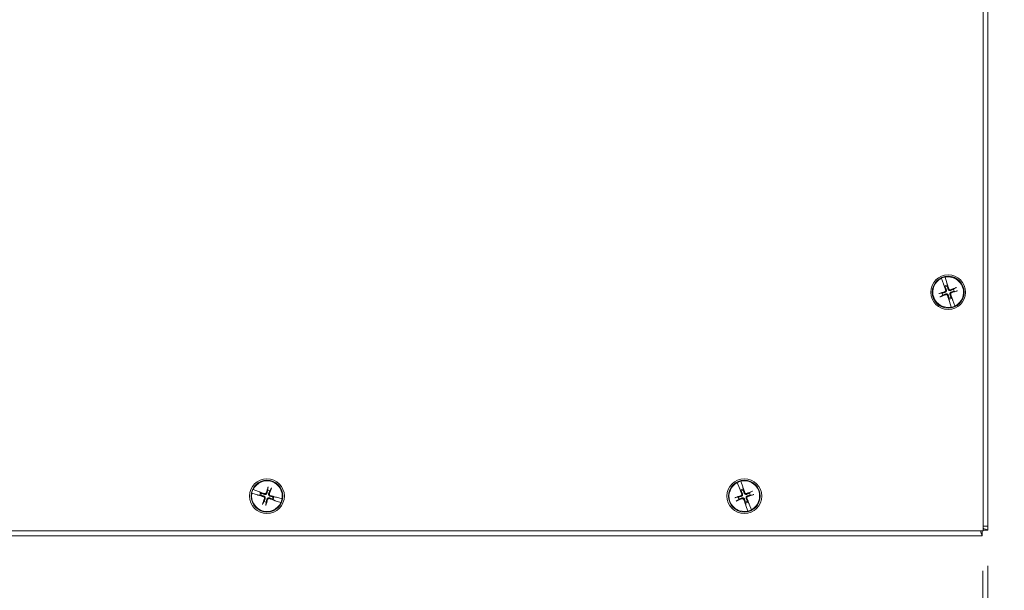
# Model space of a CAD drawing. Header units: inches. Extents: x 4 to 131, y 11 to 81.
# Tile 29 of 44: x 35.19 to 47.57, y 35.64 to 42.8. Entities that reach past the tile are written whole.
import ezdxf

# ---------------------------------------------------------------- set-up
doc = ezdxf.new("R2010")
doc.units = ezdxf.units.IN
doc.header["$LTSCALE"] = 8
doc.header["$MEASUREMENT"] = 0
doc.layers.add('Dimension (ANSI)', color=7, linetype='Continuous', lineweight=13)
doc.layers.add('Visible (ANSI)', color=7, linetype='Continuous', lineweight=13)
doc.styles.add('Note Text (ANSI)', font='RomanS.shx')
doc.dimstyles.new('Default (ANSI)', dxfattribs={"dimscale": 8, "dimtxt": 0.12, "dimasz": 0.098425, "dimexe": 0.125, "dimexo": 0.0625, "dimgap": 0.031496, "dimtad": 0, "dimtih": 1, "dimtoh": 1, "dimdec": 3, "dimrnd": 1e-08, "dimzin": 0, "dimdsep": 46, "dimtxsty": 'Note Text (ANSI)', "dimcen": 0.09, "dimdle": 0.393701, "dimclrd": 256, "dimclre": 256, "dimclrt": 256, "dimadec": 0, "dimazin": 1, "dimtfac": 1, "dimtofl": 0, "dimtmove": 0, "dimatfit": 3, "dimfxl": 0, "dimtolj": 1, "dimtzin": 4, "dimlwd": -1, "dimlwe": -1, "dimarcsym": 0})

# ---------------------------------------------------------------- blocks, each defined once
blk = doc.blocks.new('*D5')
at = {"layer": 'Defpoints', "color": 0}
for p in [(23.3, 36.38), (47.3, 36.38), (23.3, 33.231)]:
    blk.add_point(p, dxfattribs=at)
at = {"layer": 'Dimension (ANSI)'}
for p, q in [((23.3, 35.88), (23.3, 32.231)), ((47.3, 35.88), (47.3, 32.231)), ((24.088, 33.231), (31.651, 33.231)), ((46.513, 33.231), (39.012, 33.231))]:
    blk.add_line(p, q, dxfattribs=at)
for points in [[(24.088, 33.362), (24.088, 33.099), (23.3, 33.231)], [(46.513, 33.362), (46.513, 33.099), (47.3, 33.231)]]:
    blk.add_solid(points, dxfattribs=at)
at = {"layer": 'Dimension (ANSI)', "insert": (35.332, 33.231), "char_height": 0.96, "attachment_point": 5, "style": 'Note Text (ANSI)'}
blk.add_mtext('\\A1;24.00\\PLID WIDTH', dxfattribs=at)
blk = doc.blocks.new('*D20')
at = {"layer": 'Defpoints', "color": 0}
for p in [(47.363, 36.443), (47.3, 36.38), (47.363, 33.231)]:
    blk.add_point(p, dxfattribs=at)
at = {"layer": 'Dimension (ANSI)'}
for p, q in [((47.363, 35.943), (47.363, 32.231)), ((47.3, 35.88), (47.3, 32.231)), ((46.513, 33.231), (45.726, 33.231)), ((48.15, 33.231), (49.395, 33.231))]:
    blk.add_line(p, q, dxfattribs=at)
for points in [[(46.513, 33.362), (46.513, 33.099), (47.3, 33.231)], [(48.15, 33.362), (48.15, 33.099), (47.363, 33.231)]]:
    blk.add_solid(points, dxfattribs=at)
at = {"layer": 'Dimension (ANSI)', "insert": (49.647, 33.962), "char_height": 0.96, "attachment_point": 1, "style": 'Note Text (ANSI)'}
blk.add_mtext('\\A1;(0.06)', dxfattribs=at)

msp = doc.modelspace()

# ---------------------------------------------------------------- linework, layer by layer
at = {"layer": 'Visible (ANSI)'}
for p, q in [((47.36291, 60.44274), (47.36291, 36.44274)), ((47.30041, 60.38024), (47.30041, 36.38024)), ((46.77724, 39.55307), (46.77671, 39.55451)), ((46.77724, 39.55307), (46.80289, 39.48356)), ((46.80289, 39.48356), (46.80525, 39.47888)), ((46.80643, 39.47654), (46.80525, 39.47888)), ((46.82291, 39.57039), (46.82338, 39.56892)), ((46.84587, 39.49833), (46.82338, 39.56892)), ((46.84688, 39.49318), (46.84587, 39.49833)), ((46.84688, 39.49318), (46.84739, 39.49061)), ((46.85044, 39.46776), (46.84791, 39.48798)), ((46.78703, 39.36979), (46.75467, 39.36573)), ((46.80764, 39.47414), (46.81806, 39.45664)), ((46.81806, 39.45664), (46.82433, 39.44613)), ((46.85196, 39.45562), (46.85044, 39.46776)), ((46.95632, 39.43501), (46.9283, 39.41833)), ((46.9378, 39.39069), (46.97015, 39.39474)), ((46.76851, 39.32546), (46.79652, 39.34215)), ((46.87286, 39.30485), (46.87439, 39.29272)), ((46.87439, 39.29272), (46.87692, 39.2725)), ((46.87794, 39.26729), (46.87744, 39.26986)), ((46.87794, 39.26729), (46.87896, 39.26215)), ((46.87896, 39.26215), (46.90145, 39.19156)), ((46.90676, 39.30384), (46.9005, 39.31435)), ((46.91719, 39.28634), (46.90676, 39.30384)), ((46.9184, 39.28394), (46.91958, 39.2816)), ((46.92194, 39.27692), (46.91958, 39.2816)), ((46.94758, 39.20741), (46.92194, 39.27692)), ((46.90191, 39.19009), (46.90145, 39.19156)), ((46.94758, 39.20741), (46.94812, 39.20597)), ((44.2557, 37.00723), (44.25621, 37.00578)), ((44.28063, 36.93583), (44.25621, 37.00578)), ((38.12458, 36.9007), (38.12603, 36.90019)), ((38.196, 36.87584), (38.12603, 36.90019)), ((38.31292, 36.92623), (38.30946, 36.89381)), ((38.33727, 36.88483), (38.35344, 36.91314)), ((44.21053, 36.98866), (44.20995, 36.99009)), ((44.21053, 36.98866), (44.23807, 36.91989)), ((44.23807, 36.91989), (44.24056, 36.91527)), ((44.2418, 36.91297), (44.24056, 36.91527)), ((44.24308, 36.9106), (44.25398, 36.89339)), ((44.25398, 36.89339), (44.26053, 36.88306)), ((44.28178, 36.93072), (44.28063, 36.93583)), ((44.28178, 36.93072), (44.28236, 36.92816)), ((44.28604, 36.9054), (44.28295, 36.92554)), ((44.28789, 36.89331), (44.28604, 36.9054)), ((38.11104, 36.85377), (38.10957, 36.85421)), ((38.11104, 36.85377), (38.18204, 36.83259)), ((38.18204, 36.83259), (38.1872, 36.83167)), ((38.18978, 36.83121), (38.1872, 36.83167)), ((38.19242, 36.83074), (38.21268, 36.82859)), ((38.20073, 36.87356), (38.196, 36.87584)), ((38.20073, 36.87356), (38.20309, 36.87243)), ((38.2232, 36.86116), (38.20551, 36.87126)), ((38.21268, 36.82859), (38.22485, 36.82729)), ((38.23383, 36.8551), (38.2232, 36.86116)), ((38.367, 36.78138), (38.37762, 36.77532)), ((38.38814, 36.80789), (38.37598, 36.80919)), ((38.37762, 36.77532), (38.39532, 36.76522)), ((38.4084, 36.80573), (38.38814, 36.80789)), ((38.4001, 36.76291), (38.39774, 36.76405)), ((38.4001, 36.76291), (38.40482, 36.76064)), ((38.40482, 36.76064), (38.47479, 36.73629)), ((38.41105, 36.80526), (38.41363, 36.8048)), ((38.41879, 36.80389), (38.41363, 36.8048)), ((38.48978, 36.78271), (38.41879, 36.80389)), ((38.48978, 36.78271), (38.49126, 36.78227)), ((44.22534, 36.80572), (44.19311, 36.80078)), ((44.20805, 36.76091), (44.23559, 36.77836)), ((44.39278, 36.87557), (44.36523, 36.85812)), ((44.37548, 36.83076), (44.40771, 36.8357)), ((38.26355, 36.75165), (38.24739, 36.72334)), ((38.28791, 36.71025), (38.29136, 36.74267)), ((38.47624, 36.73578), (38.47479, 36.73629)), ((44.31293, 36.74317), (44.31478, 36.73108)), ((44.31478, 36.73108), (44.31787, 36.71094)), ((44.31904, 36.70576), (44.31846, 36.70832)), ((44.31904, 36.70576), (44.3202, 36.70065)), ((44.3202, 36.70065), (44.34461, 36.6307)), ((44.34684, 36.74309), (44.34029, 36.75342)), ((44.35774, 36.72588), (44.34684, 36.74309)), ((44.35902, 36.72351), (44.36026, 36.7212)), ((44.36275, 36.71659), (44.36026, 36.7212)), ((44.3903, 36.64781), (44.36275, 36.71659)), ((44.3903, 36.64781), (44.39087, 36.64639)), ((44.34512, 36.62925), (44.34461, 36.6307)), ((47.36291, 36.44274), (47.30041, 36.44274)), ((47.36291, 36.39245), (47.30041, 36.39245)), ((47.36291, 36.44274), (47.36291, 36.39245)), ((47.30041, 36.38024), (23.30041, 36.38024)), ((47.28821, 36.31774), (23.31262, 36.31774)), ((47.28821, 36.38024), (47.28821, 36.31774))]:
    msp.add_line(p, q, dxfattribs=at)
for centre, radius in [((46.86241, 39.38024), 0.21875), ((46.86241, 39.38024), 0.1995), ((38.30041, 36.81824), 0.21875), ((38.30041, 36.81824), 0.1995), ((44.30041, 36.81824), 0.21875), ((44.30041, 36.81824), 0.1995)]:
    msp.add_circle(centre, radius, dxfattribs=at)
for centre, radius, start, end in [((46.86241, 39.38024), 0.19268, 116.23462, 281.688537), ((46.86241, 39.38024), 0.19421, 101.735861, 116.187295), ((46.86241, 39.38024), 0.19268, 296.23462, 101.688537), ((46.86241, 39.38024), 0.07611, 187.893905, 210.029251), ((46.86241, 39.38024), 0.08834, 97.789575, 120.133582), ((46.86241, 39.38024), 0.07611, 97.893905, 120.029251), ((46.86241, 39.38024), 0.07611, 7.893905, 30.029251), ((46.86241, 39.38024), 0.07611, 277.893905, 300.029251), ((46.86241, 39.38024), 0.08834, 277.789575, 300.133582), ((46.86241, 39.38024), 0.19421, 281.735861, 296.187295), ((38.30041, 36.81824), 0.19268, 349.374152, 154.828069), ((44.30041, 36.81824), 0.19421, 103.309292, 117.760726), ((44.30041, 36.81824), 0.19268, 297.80805, 103.261967), ((38.30041, 36.81824), 0.19421, 154.875393, 169.326828), ((38.30041, 36.81824), 0.07611, 61.033437, 83.168783), ((44.30041, 36.81824), 0.19268, 117.80805, 283.261967), ((44.30041, 36.81824), 0.08834, 99.363005, 121.707012), ((44.30041, 36.81824), 0.07611, 99.467336, 121.602682), ((38.30041, 36.81824), 0.19268, 169.374152, 334.828069), ((38.30041, 36.81824), 0.08834, 150.929107, 173.273114), ((38.30041, 36.81824), 0.07611, 151.033437, 173.168783), ((38.30041, 36.81824), 0.07611, 331.033437, 353.168783), ((38.30041, 36.81824), 0.08834, 330.929107, 353.273114), ((38.30041, 36.81824), 0.19421, 334.875393, 349.326828), ((44.30041, 36.81824), 0.07611, 189.467336, 211.602682), ((44.30041, 36.81824), 0.07611, 9.467336, 31.602682), ((38.30041, 36.81824), 0.07611, 241.033437, 263.168783), ((44.30041, 36.81824), 0.07611, 279.467336, 301.602682), ((44.30041, 36.81824), 0.08834, 279.363005, 301.707012), ((44.30041, 36.81824), 0.19421, 283.309292, 297.760726)]:
    msp.add_arc(centre, radius, start, end, dxfattribs=at)
for centre, major_axis, start_param, end_param in [((46.87919, 39.38657), (0.15346, -0.40662), 4.45062487, 4.62774669), ((46.84528, 39.37492), (-0.12885, 0.41508), 4.79703127, 4.97415309), ((46.86773, 39.36311), (-0.41508, -0.12885), 4.79703127, 4.9879904), ((46.86875, 39.36346), (-0.40662, -0.15346), 4.43678756, 4.62774669), ((46.85709, 39.39737), (0.41508, 0.12885), 4.79703127, 4.9879904), ((46.85608, 39.39702), (0.40662, 0.15346), 4.43678756, 4.62774669), ((46.87954, 39.38556), (0.12885, -0.41508), 4.79703127, 4.97415309), ((46.84563, 39.37391), (-0.15346, 0.40662), 4.45062487, 4.62774669), ((38.31764, 36.81324), (-0.12113, -0.41739), 4.43678756, 4.62774669), ((38.28352, 36.82426), (0.14589, 0.4094), 4.79703127, 4.9879904), ((44.31701, 36.82503), (0.16457, -0.40225), 4.45062487, 4.62774669), ((44.28343, 36.81245), (-0.1402, 0.41138), 4.79703127, 4.97415309), ((44.3072, 36.80164), (-0.40225, -0.16457), 4.43678756, 4.62774669), ((38.30541, 36.83547), (0.41739, -0.12113), 4.45062487, 4.62774669), ((38.29439, 36.80134), (-0.4094, 0.14589), 4.79703127, 4.97415309), ((38.31731, 36.81222), (-0.14589, -0.4094), 4.79703127, 4.9879904), ((38.28319, 36.82324), (0.12113, 0.41739), 4.43678756, 4.62774669), ((38.30643, 36.83514), (0.4094, -0.14589), 4.79703127, 4.97415309), ((38.29541, 36.80101), (-0.41739, 0.12113), 4.45062487, 4.62774669), ((44.3062, 36.80126), (-0.41138, -0.1402), 4.79703127, 4.9879904), ((44.29362, 36.83484), (0.40225, 0.16457), 4.43678756, 4.62774669), ((44.31739, 36.82403), (0.1402, -0.41138), 4.79703127, 4.97415309), ((44.28381, 36.81145), (-0.16457, 0.40225), 4.45062487, 4.62774669), ((44.29463, 36.83522), (0.41138, 0.1402), 4.79703127, 4.9879904)]:
    msp.add_ellipse(centre, major_axis=major_axis, ratio=0.08715574, start_param=start_param, end_param=end_param, dxfattribs=at)
for points, knots in [([(46.84739, 39.49061), (46.84745, 39.49029), (46.84751, 39.48998), (46.84769, 39.48905), (46.84782, 39.48842), (46.84791, 39.48798)], [0.0501285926, 0.0501285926, 0.0501285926, 0.0501285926, 0.0530977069, 0.0530977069, 0.0603144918, 0.0603144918, 0.0603144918, 0.0603144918]), ([(46.84739, 39.49061), (46.84747, 39.49028), (46.84754, 39.48998), (46.84774, 39.48905), (46.84785, 39.48843), (46.84791, 39.48798)], [0.0506220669, 0.0506220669, 0.0506220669, 0.0506220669, 0.0536293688, 0.0536293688, 0.060811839, 0.060811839, 0.060811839, 0.060811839]), ([(46.74397, 39.36285), (46.74478, 39.36313), (46.74568, 39.36342), (46.74759, 39.36401), (46.74892, 39.3644), (46.75101, 39.36497), (46.75214, 39.36525), (46.7536, 39.36556), (46.75423, 39.36568), (46.75467, 39.36573)], [0.0294618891, 0.0294618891, 0.0294618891, 0.0294618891, 0.0357815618, 0.0357815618, 0.0447572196, 0.0447572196, 0.0536293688, 0.0536293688, 0.060811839, 0.060811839, 0.060811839, 0.060811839]), ([(46.80764, 39.47414), (46.80744, 39.47454), (46.80714, 39.47512), (46.80672, 39.47597), (46.80658, 39.47624), (46.80643, 39.47654)], [0.0812370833, 0.0812370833, 0.0812370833, 0.0812370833, 0.0884538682, 0.0884538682, 0.0914229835, 0.0914229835, 0.0914229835, 0.0914229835]), ([(46.80764, 39.47414), (46.80741, 39.47452), (46.80711, 39.4751), (46.8067, 39.47595), (46.80657, 39.47623), (46.80643, 39.47654)], [0.0817298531, 0.0817298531, 0.0817298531, 0.0817298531, 0.088912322, 0.088912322, 0.0919196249, 0.0919196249, 0.0919196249, 0.0919196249]), ([(46.83091, 39.40762), (46.83155, 39.40589), (46.83189, 39.4039), (46.83175, 39.39997), (46.83127, 39.39801), (46.82974, 39.39463), (46.82859, 39.39298), (46.82572, 39.39027), (46.82401, 39.38922), (46.82201, 39.38845), (46.82173, 39.38835), (46.82145, 39.38826)], [0, 0, 0, 0, 0.0141482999, 0.0141482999, 0.0282965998, 0.0282965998, 0.04243521, 0.04243521, 0.0565738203, 0.0565738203, 0.0588097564, 0.0588097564, 0.0588097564, 0.0588097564]), ([(46.83952, 39.41087), (46.84057, 39.40843), (46.84121, 39.40573), (46.8415, 39.40137), (46.84142, 39.39936), (46.84067, 39.39536), (46.84, 39.39337), (46.83828, 39.38985), (46.83712, 39.3881), (46.83443, 39.38505), (46.83289, 39.38374), (46.82927, 39.3813), (46.82675, 39.38015), (46.82418, 39.37948)], [0.264127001, 0.264127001, 0.264127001, 0.264127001, 0.285246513, 0.285246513, 0.300145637, 0.300145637, 0.315044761, 0.315044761, 0.329943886, 0.329943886, 0.34484301, 0.34484301, 0.365962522, 0.365962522, 0.365962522, 0.365962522]), ([(46.83178, 39.35734), (46.83423, 39.35839), (46.83692, 39.35903), (46.84128, 39.35933), (46.84329, 39.35924), (46.84729, 39.3585), (46.84929, 39.35783), (46.8528, 39.35611), (46.85455, 39.35495), (46.8576, 39.35225), (46.85891, 39.35072), (46.86135, 39.3471), (46.8625, 39.34458), (46.86318, 39.342)], [0.264127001, 0.264127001, 0.264127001, 0.264127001, 0.285246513, 0.285246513, 0.300145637, 0.300145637, 0.315044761, 0.315044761, 0.329943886, 0.329943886, 0.34484301, 0.34484301, 0.365962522, 0.365962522, 0.365962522, 0.365962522]), ([(46.89304, 39.40314), (46.8906, 39.40208), (46.8879, 39.40145), (46.88355, 39.40115), (46.88153, 39.40123), (46.87753, 39.40198), (46.87554, 39.40265), (46.87202, 39.40437), (46.87027, 39.40553), (46.86722, 39.40823), (46.86592, 39.40976), (46.86348, 39.41338), (46.86232, 39.4159), (46.86165, 39.41847)], [0.264127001, 0.264127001, 0.264127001, 0.264127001, 0.285246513, 0.285246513, 0.300145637, 0.300145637, 0.315044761, 0.315044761, 0.329943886, 0.329943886, 0.34484301, 0.34484301, 0.365962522, 0.365962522, 0.365962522, 0.365962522]), ([(46.88979, 39.41174), (46.88806, 39.4111), (46.88608, 39.41076), (46.88214, 39.4109), (46.88018, 39.41138), (46.8768, 39.41291), (46.87515, 39.41406), (46.87245, 39.41693), (46.87139, 39.41864), (46.87062, 39.42064), (46.87053, 39.42092), (46.87043, 39.4212)], [0, 0, 0, 0, 0.0141482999, 0.0141482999, 0.0282965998, 0.0282965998, 0.04243521, 0.04243521, 0.0565738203, 0.0565738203, 0.0588097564, 0.0588097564, 0.0588097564, 0.0588097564]), ([(46.88531, 39.34961), (46.88426, 39.35205), (46.88362, 39.35475), (46.88332, 39.3591), (46.88341, 39.36112), (46.88416, 39.36512), (46.88483, 39.36711), (46.88654, 39.37063), (46.8877, 39.37238), (46.8904, 39.37543), (46.89193, 39.37674), (46.89555, 39.37918), (46.89807, 39.38033), (46.90065, 39.381)], [0.264127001, 0.264127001, 0.264127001, 0.264127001, 0.285246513, 0.285246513, 0.300145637, 0.300145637, 0.315044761, 0.315044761, 0.329943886, 0.329943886, 0.34484301, 0.34484301, 0.365962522, 0.365962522, 0.365962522, 0.365962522]), ([(46.89392, 39.35286), (46.89328, 39.35459), (46.89293, 39.35657), (46.89307, 39.36051), (46.89356, 39.36247), (46.89509, 39.36585), (46.89624, 39.3675), (46.8991, 39.37021), (46.90081, 39.37126), (46.90281, 39.37203), (46.90309, 39.37213), (46.90338, 39.37222)], [0, 0, 0, 0, 0.0141482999, 0.0141482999, 0.0282965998, 0.0282965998, 0.04243521, 0.04243521, 0.0565738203, 0.0565738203, 0.0588097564, 0.0588097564, 0.0588097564, 0.0588097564]), ([(46.95632, 39.43501), (46.9567, 39.43524), (46.95727, 39.43554), (46.95861, 39.43619), (46.95967, 39.43666), (46.96167, 39.4375), (46.96296, 39.43801), (46.96484, 39.43872), (46.96572, 39.43904), (46.96653, 39.43932)], [0.0817298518, 0.0817298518, 0.0817298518, 0.0817298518, 0.088912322, 0.088912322, 0.0977844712, 0.0977844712, 0.106760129, 0.106760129, 0.1130798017, 0.1130798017, 0.1130798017, 0.1130798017]), ([(46.98085, 39.39762), (46.98004, 39.39735), (46.97915, 39.39706), (46.97723, 39.39647), (46.9759, 39.39608), (46.97381, 39.39551), (46.97268, 39.39523), (46.97123, 39.39492), (46.97059, 39.3948), (46.97015, 39.39474)], [0.0294618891, 0.0294618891, 0.0294618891, 0.0294618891, 0.0357815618, 0.0357815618, 0.0447572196, 0.0447572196, 0.0536293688, 0.0536293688, 0.060811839, 0.060811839, 0.060811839, 0.060811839]), ([(46.76851, 39.32546), (46.76813, 39.32524), (46.76755, 39.32494), (46.76621, 39.32429), (46.76515, 39.32382), (46.76315, 39.32298), (46.76187, 39.32247), (46.75999, 39.32176), (46.75911, 39.32144), (46.7583, 39.32116)], [0.0817298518, 0.0817298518, 0.0817298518, 0.0817298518, 0.088912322, 0.088912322, 0.0977844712, 0.0977844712, 0.106760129, 0.106760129, 0.1130798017, 0.1130798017, 0.1130798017, 0.1130798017]), ([(46.83503, 39.34873), (46.83677, 39.34938), (46.83875, 39.34972), (46.84269, 39.34958), (46.84464, 39.3491), (46.84802, 39.34757), (46.84968, 39.34642), (46.85238, 39.34355), (46.85343, 39.34184), (46.8542, 39.33984), (46.8543, 39.33956), (46.85439, 39.33928)], [0, 0, 0, 0, 0.0141482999, 0.0141482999, 0.0282965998, 0.0282965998, 0.04243521, 0.04243521, 0.0565738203, 0.0565738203, 0.0588097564, 0.0588097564, 0.0588097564, 0.0588097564]), ([(46.87744, 39.26986), (46.87736, 39.27019), (46.87729, 39.2705), (46.87709, 39.27142), (46.87698, 39.27205), (46.87692, 39.2725)], [0.0506220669, 0.0506220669, 0.0506220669, 0.0506220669, 0.0536293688, 0.0536293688, 0.060811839, 0.060811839, 0.060811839, 0.060811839]), ([(46.87744, 39.26986), (46.87737, 39.27019), (46.87731, 39.2705), (46.87713, 39.27142), (46.877, 39.27206), (46.87692, 39.2725)], [0.0501285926, 0.0501285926, 0.0501285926, 0.0501285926, 0.0530977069, 0.0530977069, 0.0603144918, 0.0603144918, 0.0603144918, 0.0603144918]), ([(46.91719, 39.28634), (46.91741, 39.28595), (46.91771, 39.28538), (46.91812, 39.28453), (46.91826, 39.28425), (46.9184, 39.28394)], [0.0817298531, 0.0817298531, 0.0817298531, 0.0817298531, 0.088912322, 0.088912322, 0.0919196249, 0.0919196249, 0.0919196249, 0.0919196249]), ([(46.91719, 39.28634), (46.91739, 39.28594), (46.91768, 39.28536), (46.91811, 39.28451), (46.91825, 39.28424), (46.9184, 39.28394)], [0.0812370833, 0.0812370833, 0.0812370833, 0.0812370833, 0.0884538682, 0.0884538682, 0.0914229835, 0.0914229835, 0.0914229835, 0.0914229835]), ([(38.31292, 36.92623), (38.31296, 36.92667), (38.31307, 36.92731), (38.31336, 36.92877), (38.31362, 36.9299), (38.31414, 36.932), (38.31451, 36.93334), (38.31507, 36.93527), (38.31534, 36.93616), (38.3156, 36.93698)], [0.0817298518, 0.0817298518, 0.0817298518, 0.0817298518, 0.088912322, 0.088912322, 0.0977844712, 0.0977844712, 0.106760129, 0.106760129, 0.1130798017, 0.1130798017, 0.1130798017, 0.1130798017]), ([(38.35755, 36.92343), (38.35728, 36.92262), (38.35698, 36.92173), (38.35631, 36.91984), (38.35582, 36.91854), (38.35502, 36.91653), (38.35456, 36.91546), (38.35394, 36.91411), (38.35366, 36.91353), (38.35344, 36.91314)], [0.0294618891, 0.0294618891, 0.0294618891, 0.0294618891, 0.0357815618, 0.0357815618, 0.0447572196, 0.0447572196, 0.0536293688, 0.0536293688, 0.060811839, 0.060811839, 0.060811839, 0.060811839]), ([(44.24308, 36.9106), (44.24287, 36.911), (44.24256, 36.91157), (44.24211, 36.9124), (44.24196, 36.91267), (44.2418, 36.91297)], [0.0812370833, 0.0812370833, 0.0812370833, 0.0812370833, 0.0884538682, 0.0884538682, 0.0914229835, 0.0914229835, 0.0914229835, 0.0914229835]), ([(44.24308, 36.9106), (44.24284, 36.91098), (44.24253, 36.91154), (44.2421, 36.91238), (44.24195, 36.91266), (44.2418, 36.91297)], [0.0817298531, 0.0817298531, 0.0817298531, 0.0817298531, 0.088912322, 0.088912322, 0.0919196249, 0.0919196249, 0.0919196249, 0.0919196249]), ([(44.28236, 36.92816), (44.28244, 36.92783), (44.2825, 36.92753), (44.28271, 36.92661), (44.28286, 36.92597), (44.28295, 36.92554)], [0.0501285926, 0.0501285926, 0.0501285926, 0.0501285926, 0.0530977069, 0.0530977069, 0.0603144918, 0.0603144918, 0.0603144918, 0.0603144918]), ([(44.28236, 36.92816), (44.28245, 36.92783), (44.28253, 36.92753), (44.28275, 36.92661), (44.28288, 36.92599), (44.28295, 36.92554)], [0.0506220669, 0.0506220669, 0.0506220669, 0.0506220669, 0.0536293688, 0.0536293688, 0.060811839, 0.060811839, 0.060811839, 0.060811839]), ([(44.39278, 36.87557), (44.39315, 36.87581), (44.39372, 36.87612), (44.39504, 36.87681), (44.39609, 36.87731), (44.39806, 36.8782), (44.39933, 36.87875), (44.40119, 36.87951), (44.40206, 36.87985), (44.40287, 36.88016)], [0.0817298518, 0.0817298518, 0.0817298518, 0.0817298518, 0.088912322, 0.088912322, 0.0977844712, 0.0977844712, 0.106760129, 0.106760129, 0.1130798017, 0.1130798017, 0.1130798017, 0.1130798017]), ([(38.19242, 36.83074), (38.19198, 36.83079), (38.19134, 36.8309), (38.19042, 36.83108), (38.19011, 36.83114), (38.18978, 36.83121)], [0.0817298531, 0.0817298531, 0.0817298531, 0.0817298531, 0.088912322, 0.088912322, 0.0919196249, 0.0919196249, 0.0919196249, 0.0919196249]), ([(38.19242, 36.83074), (38.19198, 36.83082), (38.19134, 36.83094), (38.19041, 36.8311), (38.19011, 36.83116), (38.18978, 36.83121)], [0.0812370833, 0.0812370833, 0.0812370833, 0.0812370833, 0.0884538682, 0.0884538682, 0.0914229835, 0.0914229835, 0.0914229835, 0.0914229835]), ([(38.20309, 36.87243), (38.2034, 36.87229), (38.20369, 36.87216), (38.20455, 36.87177), (38.20511, 36.87149), (38.20551, 36.87126)], [0.0506220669, 0.0506220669, 0.0506220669, 0.0506220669, 0.0536293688, 0.0536293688, 0.060811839, 0.060811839, 0.060811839, 0.060811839]), ([(38.20309, 36.87243), (38.20339, 36.87228), (38.20367, 36.87215), (38.20452, 36.87174), (38.20511, 36.87146), (38.20551, 36.87126)], [0.0501285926, 0.0501285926, 0.0501285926, 0.0501285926, 0.0530977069, 0.0530977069, 0.0603144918, 0.0603144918, 0.0603144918, 0.0603144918]), ([(38.2596, 36.80946), (38.26138, 36.80893), (38.26317, 36.80801), (38.26624, 36.80554), (38.26751, 36.80398), (38.2693, 36.80073), (38.26993, 36.79882), (38.27038, 36.7949), (38.27019, 36.7929), (38.26961, 36.79084), (38.26952, 36.79056), (38.26942, 36.79028)], [0, 0, 0, 0, 0.0141482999, 0.0141482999, 0.0282965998, 0.0282965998, 0.04243521, 0.04243521, 0.0565738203, 0.0565738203, 0.0588097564, 0.0588097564, 0.0588097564, 0.0588097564]), ([(38.26217, 36.81829), (38.26476, 36.81767), (38.2673, 36.81656), (38.27096, 36.81419), (38.27252, 36.81291), (38.27527, 36.80991), (38.27647, 36.80818), (38.27825, 36.8047), (38.27895, 36.80272), (38.27978, 36.79873), (38.2799, 36.79672), (38.27968, 36.79236), (38.27909, 36.78965), (38.27809, 36.78719)], [0.264127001, 0.264127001, 0.264127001, 0.264127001, 0.285246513, 0.285246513, 0.300145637, 0.300145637, 0.315044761, 0.315044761, 0.329943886, 0.329943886, 0.34484301, 0.34484301, 0.365962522, 0.365962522, 0.365962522, 0.365962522]), ([(38.30047, 36.85648), (38.29984, 36.8539), (38.29873, 36.85135), (38.29636, 36.84769), (38.29509, 36.84613), (38.29208, 36.84338), (38.29035, 36.84219), (38.28687, 36.8404), (38.28489, 36.8397), (38.2809, 36.83888), (38.27889, 36.83875), (38.27453, 36.83897), (38.27183, 36.83956), (38.26936, 36.84056)], [0.264127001, 0.264127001, 0.264127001, 0.264127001, 0.285246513, 0.285246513, 0.300145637, 0.300145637, 0.315044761, 0.315044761, 0.329943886, 0.329943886, 0.34484301, 0.34484301, 0.365962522, 0.365962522, 0.365962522, 0.365962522]), ([(38.29163, 36.85905), (38.2911, 36.85727), (38.29019, 36.85548), (38.28771, 36.85242), (38.28616, 36.85114), (38.2829, 36.84935), (38.28099, 36.84872), (38.27708, 36.84828), (38.27507, 36.84846), (38.27301, 36.84904), (38.27273, 36.84913), (38.27245, 36.84923)], [0, 0, 0, 0, 0.0141482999, 0.0141482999, 0.0282965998, 0.0282965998, 0.04243521, 0.04243521, 0.0565738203, 0.0565738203, 0.0588097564, 0.0588097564, 0.0588097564, 0.0588097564]), ([(38.30036, 36.78), (38.30098, 36.78258), (38.30209, 36.78512), (38.30446, 36.78879), (38.30574, 36.79035), (38.30874, 36.7931), (38.31047, 36.79429), (38.31395, 36.79607), (38.31593, 36.79678), (38.31992, 36.7976), (38.32193, 36.79773), (38.32629, 36.79751), (38.329, 36.79692), (38.33146, 36.79591)], [0.264127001, 0.264127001, 0.264127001, 0.264127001, 0.285246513, 0.285246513, 0.300145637, 0.300145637, 0.315044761, 0.315044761, 0.329943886, 0.329943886, 0.34484301, 0.34484301, 0.365962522, 0.365962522, 0.365962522, 0.365962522]), ([(38.30919, 36.77743), (38.30972, 36.7792), (38.31064, 36.781), (38.31311, 36.78406), (38.31467, 36.78534), (38.31792, 36.78713), (38.31983, 36.78776), (38.32375, 36.7882), (38.32575, 36.78802), (38.32781, 36.78743), (38.32809, 36.78735), (38.32837, 36.78725)], [0, 0, 0, 0, 0.0141482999, 0.0141482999, 0.0282965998, 0.0282965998, 0.04243521, 0.04243521, 0.0565738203, 0.0565738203, 0.0588097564, 0.0588097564, 0.0588097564, 0.0588097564]), ([(38.33866, 36.81818), (38.33607, 36.81881), (38.33353, 36.81992), (38.32986, 36.82229), (38.32831, 36.82357), (38.32555, 36.82657), (38.32436, 36.8283), (38.32258, 36.83178), (38.32187, 36.83376), (38.32105, 36.83775), (38.32093, 36.83976), (38.32114, 36.84412), (38.32173, 36.84683), (38.32274, 36.84929)], [0.264127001, 0.264127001, 0.264127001, 0.264127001, 0.285246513, 0.285246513, 0.300145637, 0.300145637, 0.315044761, 0.315044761, 0.329943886, 0.329943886, 0.34484301, 0.34484301, 0.365962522, 0.365962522, 0.365962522, 0.365962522]), ([(38.34122, 36.82702), (38.33945, 36.82755), (38.33766, 36.82846), (38.33459, 36.83094), (38.33331, 36.8325), (38.33152, 36.83575), (38.33089, 36.83766), (38.33045, 36.84157), (38.33063, 36.84358), (38.33122, 36.84564), (38.33131, 36.84592), (38.3314, 36.8462)], [0, 0, 0, 0, 0.0141482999, 0.0141482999, 0.0282965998, 0.0282965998, 0.04243521, 0.04243521, 0.0565738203, 0.0565738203, 0.0588097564, 0.0588097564, 0.0588097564, 0.0588097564]), ([(38.39774, 36.76405), (38.39743, 36.7642), (38.39716, 36.76433), (38.3963, 36.76474), (38.39572, 36.76502), (38.39532, 36.76522)], [0.0501285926, 0.0501285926, 0.0501285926, 0.0501285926, 0.0530977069, 0.0530977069, 0.0603144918, 0.0603144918, 0.0603144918, 0.0603144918]), ([(38.39774, 36.76405), (38.39743, 36.76419), (38.39714, 36.76431), (38.39628, 36.76471), (38.39571, 36.76499), (38.39532, 36.76522)], [0.0506220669, 0.0506220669, 0.0506220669, 0.0506220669, 0.0536293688, 0.0536293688, 0.060811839, 0.060811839, 0.060811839, 0.060811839]), ([(38.4084, 36.80573), (38.40884, 36.80566), (38.40948, 36.80554), (38.41041, 36.80538), (38.41072, 36.80532), (38.41105, 36.80526)], [0.0812370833, 0.0812370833, 0.0812370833, 0.0812370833, 0.0884538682, 0.0884538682, 0.0914229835, 0.0914229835, 0.0914229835, 0.0914229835]), ([(38.4084, 36.80573), (38.40884, 36.80569), (38.40948, 36.80558), (38.41041, 36.8054), (38.41072, 36.80534), (38.41105, 36.80526)], [0.0817298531, 0.0817298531, 0.0817298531, 0.0817298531, 0.088912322, 0.088912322, 0.0919196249, 0.0919196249, 0.0919196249, 0.0919196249]), ([(44.18249, 36.79761), (44.1833, 36.79791), (44.18418, 36.79822), (44.18608, 36.79887), (44.1874, 36.79929), (44.18947, 36.79991), (44.1906, 36.80022), (44.19204, 36.80058), (44.19267, 36.80071), (44.19311, 36.80078)], [0.0294618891, 0.0294618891, 0.0294618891, 0.0294618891, 0.0357815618, 0.0357815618, 0.0447572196, 0.0447572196, 0.0536293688, 0.0536293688, 0.060811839, 0.060811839, 0.060811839, 0.060811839]), ([(44.20805, 36.76091), (44.20767, 36.76067), (44.20711, 36.76036), (44.20579, 36.75967), (44.20474, 36.75917), (44.20276, 36.75828), (44.20149, 36.75773), (44.19963, 36.75697), (44.19876, 36.75663), (44.19796, 36.75632)], [0.0817298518, 0.0817298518, 0.0817298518, 0.0817298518, 0.088912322, 0.088912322, 0.0977844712, 0.0977844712, 0.106760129, 0.106760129, 0.1130798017, 0.1130798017, 0.1130798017, 0.1130798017]), ([(44.26817, 36.84475), (44.26886, 36.84303), (44.26925, 36.84106), (44.26922, 36.83712), (44.26879, 36.83515), (44.26736, 36.83173), (44.26625, 36.83004), (44.26346, 36.82726), (44.26178, 36.82616), (44.2598, 36.82534), (44.25953, 36.82523), (44.25924, 36.82513)], [0, 0, 0, 0, 0.0141482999, 0.0141482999, 0.0282965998, 0.0282965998, 0.04243521, 0.04243521, 0.0565738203, 0.0565738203, 0.0588097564, 0.0588097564, 0.0588097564, 0.0588097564]), ([(44.27668, 36.84823), (44.2778, 36.84582), (44.27851, 36.84314), (44.27893, 36.83879), (44.2789, 36.83678), (44.27826, 36.83276), (44.27765, 36.83075), (44.27603, 36.82719), (44.27492, 36.8254), (44.2723, 36.82228), (44.2708, 36.82093), (44.26725, 36.81839), (44.26477, 36.81717), (44.26221, 36.81643)], [0.264127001, 0.264127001, 0.264127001, 0.264127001, 0.285246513, 0.285246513, 0.300145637, 0.300145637, 0.315044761, 0.315044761, 0.329943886, 0.329943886, 0.34484301, 0.34484301, 0.365962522, 0.365962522, 0.365962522, 0.365962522]), ([(44.27042, 36.79451), (44.27284, 36.79563), (44.27551, 36.79634), (44.27986, 36.79676), (44.28187, 36.79673), (44.2859, 36.79609), (44.28791, 36.79547), (44.29147, 36.79385), (44.29325, 36.79274), (44.29637, 36.79013), (44.29772, 36.78863), (44.30026, 36.78508), (44.30148, 36.78259), (44.30223, 36.78004)], [0.264127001, 0.264127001, 0.264127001, 0.264127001, 0.285246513, 0.285246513, 0.300145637, 0.300145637, 0.315044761, 0.315044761, 0.329943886, 0.329943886, 0.34484301, 0.34484301, 0.365962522, 0.365962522, 0.365962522, 0.365962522]), ([(44.2739, 36.78599), (44.27562, 36.78668), (44.27759, 36.78708), (44.28153, 36.78705), (44.2835, 36.78662), (44.28693, 36.78518), (44.28861, 36.78408), (44.29139, 36.78129), (44.29249, 36.77961), (44.29331, 36.77763), (44.29342, 36.77735), (44.29352, 36.77707)], [0, 0, 0, 0, 0.0141482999, 0.0141482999, 0.0282965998, 0.0282965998, 0.04243521, 0.04243521, 0.0565738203, 0.0565738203, 0.0588097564, 0.0588097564, 0.0588097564, 0.0588097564]), ([(44.3304, 36.84197), (44.32799, 36.84085), (44.32531, 36.84014), (44.32096, 36.83972), (44.31895, 36.83975), (44.31493, 36.84039), (44.31292, 36.841), (44.30936, 36.84262), (44.30758, 36.84374), (44.30445, 36.84635), (44.3031, 36.84785), (44.30056, 36.8514), (44.29934, 36.85388), (44.2986, 36.85644)], [0.264127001, 0.264127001, 0.264127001, 0.264127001, 0.285246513, 0.285246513, 0.300145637, 0.300145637, 0.315044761, 0.315044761, 0.329943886, 0.329943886, 0.34484301, 0.34484301, 0.365962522, 0.365962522, 0.365962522, 0.365962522]), ([(44.32692, 36.85048), (44.3252, 36.8498), (44.32323, 36.8494), (44.31929, 36.84943), (44.31732, 36.84986), (44.3139, 36.8513), (44.31222, 36.8524), (44.30943, 36.85519), (44.30834, 36.85687), (44.30751, 36.85885), (44.30741, 36.85913), (44.30731, 36.85941)], [0, 0, 0, 0, 0.0141482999, 0.0141482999, 0.0282965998, 0.0282965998, 0.04243521, 0.04243521, 0.0565738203, 0.0565738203, 0.0588097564, 0.0588097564, 0.0588097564, 0.0588097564]), ([(44.32414, 36.78825), (44.32302, 36.79066), (44.32231, 36.79334), (44.32189, 36.79769), (44.32192, 36.7997), (44.32256, 36.80372), (44.32318, 36.80573), (44.3248, 36.80929), (44.32591, 36.81108), (44.32852, 36.8142), (44.33002, 36.81555), (44.33357, 36.81809), (44.33606, 36.81931), (44.33861, 36.82005)], [0.264127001, 0.264127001, 0.264127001, 0.264127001, 0.285246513, 0.285246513, 0.300145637, 0.300145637, 0.315044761, 0.315044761, 0.329943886, 0.329943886, 0.34484301, 0.34484301, 0.365962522, 0.365962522, 0.365962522, 0.365962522]), ([(44.33266, 36.79173), (44.33197, 36.79345), (44.33157, 36.79542), (44.3316, 36.79936), (44.33203, 36.80133), (44.33347, 36.80475), (44.33457, 36.80644), (44.33736, 36.80922), (44.33905, 36.81032), (44.34102, 36.81114), (44.3413, 36.81125), (44.34158, 36.81134)], [0, 0, 0, 0, 0.0141482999, 0.0141482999, 0.0282965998, 0.0282965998, 0.04243521, 0.04243521, 0.0565738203, 0.0565738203, 0.0588097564, 0.0588097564, 0.0588097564, 0.0588097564]), ([(44.41833, 36.83887), (44.41753, 36.83857), (44.41664, 36.83826), (44.41474, 36.83761), (44.41342, 36.83719), (44.41135, 36.83656), (44.41023, 36.83625), (44.40878, 36.8359), (44.40815, 36.83576), (44.40771, 36.8357)], [0.0294618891, 0.0294618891, 0.0294618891, 0.0294618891, 0.0357815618, 0.0357815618, 0.0447572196, 0.0447572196, 0.0536293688, 0.0536293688, 0.060811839, 0.060811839, 0.060811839, 0.060811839]), ([(38.24327, 36.71305), (38.24354, 36.71386), (38.24384, 36.71475), (38.24452, 36.71664), (38.24501, 36.71794), (38.24581, 36.71995), (38.24626, 36.72102), (38.24688, 36.72237), (38.24717, 36.72295), (38.24739, 36.72334)], [0.0294618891, 0.0294618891, 0.0294618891, 0.0294618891, 0.0357815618, 0.0357815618, 0.0447572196, 0.0447572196, 0.0536293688, 0.0536293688, 0.060811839, 0.060811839, 0.060811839, 0.060811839]), ([(38.28791, 36.71025), (38.28786, 36.70981), (38.28776, 36.70917), (38.28747, 36.70771), (38.28721, 36.70658), (38.28668, 36.70448), (38.28632, 36.70314), (38.28576, 36.70121), (38.28549, 36.70031), (38.28523, 36.6995)], [0.0817298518, 0.0817298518, 0.0817298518, 0.0817298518, 0.088912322, 0.088912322, 0.0977844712, 0.0977844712, 0.106760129, 0.106760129, 0.1130798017, 0.1130798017, 0.1130798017, 0.1130798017]), ([(44.31846, 36.70832), (44.31837, 36.70865), (44.3183, 36.70895), (44.31807, 36.70987), (44.31794, 36.71049), (44.31787, 36.71094)], [0.0506220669, 0.0506220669, 0.0506220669, 0.0506220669, 0.0536293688, 0.0536293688, 0.060811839, 0.060811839, 0.060811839, 0.060811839]), ([(44.31846, 36.70832), (44.31839, 36.70864), (44.31832, 36.70895), (44.31811, 36.70987), (44.31797, 36.7105), (44.31787, 36.71094)], [0.0501285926, 0.0501285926, 0.0501285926, 0.0501285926, 0.0530977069, 0.0530977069, 0.0603144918, 0.0603144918, 0.0603144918, 0.0603144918]), ([(44.35774, 36.72588), (44.35798, 36.7255), (44.3583, 36.72494), (44.35873, 36.7241), (44.35887, 36.72381), (44.35902, 36.72351)], [0.0817298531, 0.0817298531, 0.0817298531, 0.0817298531, 0.088912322, 0.088912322, 0.0919196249, 0.0919196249, 0.0919196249, 0.0919196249]), ([(44.35774, 36.72588), (44.35796, 36.72548), (44.35826, 36.72491), (44.35871, 36.72408), (44.35886, 36.7238), (44.35902, 36.72351)], [0.0812370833, 0.0812370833, 0.0812370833, 0.0812370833, 0.0884538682, 0.0884538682, 0.0914229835, 0.0914229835, 0.0914229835, 0.0914229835]), ([(47.36291, 36.39245), (47.35453, 36.39494), (47.34196, 36.39867), (47.30997, 36.40816), (47.30687, 36.40909), (47.30368, 36.41003), (47.30041, 36.411)], [0, 0, 0, 0, 1.05065058, 1.05065058, 1.05065058, 1.15253117, 1.15253117, 1.15253117, 1.15253117]), ([(47.2696, 36.38038), (47.27561, 36.36017), (47.2808, 36.34269), (47.28407, 36.33166), (47.28677, 36.32259), (47.28763, 36.31968), (47.28821, 36.31774)], [-1.15253117, -1.15253117, -1.15253117, -1.15253117, -0.52014575, -0.52014575, -0.52014575, 0, 0, 0, 0])]:
    msp.add_open_spline(points, degree=3, knots=knots, dxfattribs=at)
for points, weights in [([(46.82418, 39.37948), (46.8118, 39.37624), (46.78703, 39.36979)], [1.81116504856, 1.43005778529, 1]), ([(46.79652, 39.34215), (46.82003, 39.35229), (46.83178, 39.35734)], [1, 1.43005778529, 1.81116504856]), ([(46.82433, 39.44613), (46.83446, 39.42262), (46.83952, 39.41087)], [1, 1.43005778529, 1.81116504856]), ([(46.86165, 39.41847), (46.85841, 39.43085), (46.85196, 39.45562)], [1.81116504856, 1.43005778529, 1]), ([(46.9283, 39.41833), (46.9048, 39.40819), (46.89304, 39.40314)], [1, 1.43005778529, 1.81116504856]), ([(46.90065, 39.381), (46.91303, 39.38424), (46.9378, 39.39069)], [1.81116504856, 1.43005778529, 1]), ([(46.86318, 39.342), (46.86641, 39.32963), (46.87286, 39.30485)], [1.81116504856, 1.43005778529, 1]), ([(46.9005, 39.31435), (46.89036, 39.33786), (46.88531, 39.34961)], [1, 1.43005778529, 1.81116504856]), ([(38.30946, 36.89381), (38.30347, 36.86892), (38.30047, 36.85648)], [1, 1.43005778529, 1.81116504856]), ([(38.32274, 36.84929), (38.32757, 36.86113), (38.33727, 36.88483)], [1.81116504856, 1.43005778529, 1]), ([(44.26053, 36.88306), (44.27131, 36.85984), (44.27668, 36.84823)], [1, 1.43005778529, 1.81116504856]), ([(44.2986, 36.85644), (44.29502, 36.86872), (44.28789, 36.89331)], [1.81116504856, 1.43005778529, 1]), ([(38.22485, 36.82729), (38.24973, 36.8213), (38.26217, 36.81829)], [1, 1.43005778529, 1.81116504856]), ([(38.26936, 36.84056), (38.25752, 36.8454), (38.23383, 36.8551)], [1.81116504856, 1.43005778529, 1]), ([(38.27809, 36.78719), (38.27325, 36.77534), (38.26355, 36.75165)], [1.81116504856, 1.43005778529, 1]), ([(38.29136, 36.74267), (38.29735, 36.76756), (38.30036, 36.78)], [1, 1.43005778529, 1.81116504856]), ([(38.33146, 36.79591), (38.34331, 36.79108), (38.367, 36.78138)], [1.81116504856, 1.43005778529, 1]), ([(38.37598, 36.80919), (38.35109, 36.81518), (38.33866, 36.81818)], [1, 1.43005778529, 1.81116504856]), ([(44.26221, 36.81643), (44.24993, 36.81285), (44.22534, 36.80572)], [1.81116504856, 1.43005778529, 1]), ([(44.23559, 36.77836), (44.25881, 36.78913), (44.27042, 36.79451)], [1, 1.43005778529, 1.81116504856]), ([(44.30223, 36.78004), (44.3058, 36.76776), (44.31293, 36.74317)], [1.81116504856, 1.43005778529, 1]), ([(44.34029, 36.75342), (44.32952, 36.77664), (44.32414, 36.78825)], [1, 1.43005778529, 1.81116504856]), ([(44.36523, 36.85812), (44.34201, 36.84734), (44.3304, 36.84197)], [1, 1.43005778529, 1.81116504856]), ([(44.33861, 36.82005), (44.3509, 36.82363), (44.37548, 36.83076)], [1.81116504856, 1.43005778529, 1])]:
    msp.add_rational_spline(points, weights, degree=2, dxfattribs=at)

# ---------------------------------------------------------------- dimensions: what is measured, and where the dimension line sits
at = {"layer": 'Dimension (ANSI)'}
for base, p2, text, override, picture, middle in [((47.36291, 33.23063), (47.36291, 36.44274), '(<>)', {"dimgap": 0.031496, "dimtih": 0, "dimtoh": 0, "dimdec": 2, "dimtol": 0, "dimlim": 0, "dimtp": 0, "dimtm": 0, "dimtdec": 2, "dimatfit": 1}, '*D20', (51.70397, 33.23063)), ((23.30041, 33.23063), (23.30041, 36.38024), '<>\\PLID WIDTH', {"dimtih": 0, "dimtoh": 0, "dimdec": 2, "dimtp": 0, "dimtm": 0, "dimtdec": 2, "dimatfit": 1}, '*D5', (35.33166, 33.23063))]:
    dim = msp.add_linear_dim(base=base, p1=(47.30041, 36.38024), p2=p2, angle=180, text=text, dimstyle='Default (ANSI)', override=override, dxfattribs=at)
    dim.commit()
    dim.dimension.update_dxf_attribs({"geometry": picture, "text_midpoint": middle, "dimtype": 160})

doc.saveas('drawing.dxf')
